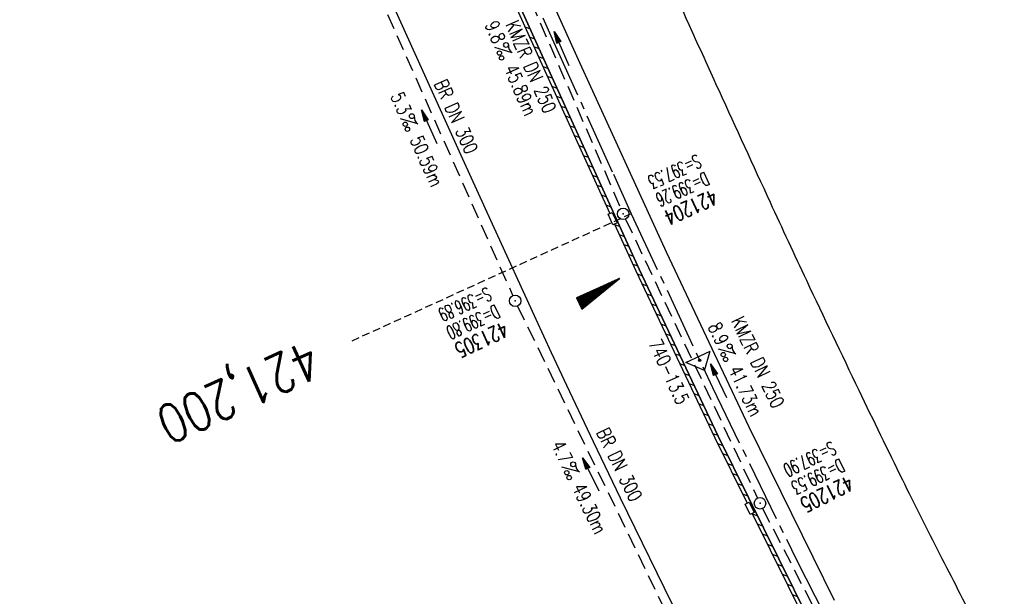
# Model space of a CAD drawing. Extents: x 450316 to 454644, y 428795 to 436505.
# Tile 227 of 256: x 450963 to 451092, y 435325 to 435400. Entities that reach past the tile are written whole.
import ezdxf
from ezdxf.enums import TextEntityAlignment as Align

# ---------------------------------------------------------------- set-up
doc = ezdxf.new("R2010")
doc.units = 0
doc.header["$LTSCALE"] = 2
doc.header["$MEASUREMENT"] = 0
for name, pattern in [('ACHSE', [5.5, 4, -0.5, 0.5, -0.5]), ('AUSGEZOGEN', [0]), ('GESTRICH-X2', [1.5, 1, -0.5]), ('GESTRICHELT', [0.75, 0.5, -0.25])]:
    doc.linetypes.add(name, pattern=pattern)
doc.layers.get('0').update_dxf_attribs({"linetype": 'CONTINUOUS'})
for name, color, linetype in [('ACHSETOP', 1, 'ACHSE'), ('FBR', 8, 'CONTINUOUS'), ('GEF', 1, 'AUSGEZOGEN'), ('HEKTOM', 1, 'GESTRICHELT'), ('KANAL', 7, 'GESTRICH-X2'), ('Netzknoten_PKT', 7, 'CONTINUOUS'), ('Netzknoten_PKT-NR', 7, 'CONTINUOUS'), ('Netzknoten_SIGNATUR', 7, 'CONTINUOUS'), ('PFEIL', 7, 'CONTINUOUS'), ('RINNE', 8, 'CONTINUOUS'), ('SCHACHTNR', 6, 'CONTINUOUS'), ('SCHSYMBOL', 7, 'CONTINUOUS'), ('TEXTO', 4, 'CONTINUOUS'), ('TEXTU', 4, 'CONTINUOUS')]:
    doc.layers.add(name, color=color, linetype=linetype)
doc.styles.add('ROMANS', font='romans.shx', dxfattribs={"width": 0.8})

# ---------------------------------------------------------------- blocks, each defined once
blk = doc.blocks.new('PROM')
blk.add_line((1.57, 1.82), (0.02, 0.02))
for centre, radius in [((0.32, 1.51), 0.317), ((0.94, 0.29), 0.283), ((1.64, 0.29), 0.283)]:
    blk.add_circle(centre, radius)
blk.add_arc((0.99, 2.68), 1.03, 239.1414, 303.3549)
blk = doc.blocks.new('PFEIL2')
at = {"color": 0}
for p, q in [((0.88, 0), (-2.4, -0.01)), ((0.88, -0.27), (0.88, 0.28)), ((0.88, 0.28), (2.43, 0.01)), ((0.91, 0.27), (0.88, 0.26)), ((0.97, 0.26), (0.88, 0.25)), ((1.02, 0.25), (0.88, 0.23)), ((1.07, 0.24), (0.88, 0.21)), ((1.13, 0.23), (0.88, 0.19)), ((1.18, 0.22), (0.88, 0.17)), ((1.24, 0.21), (0.88, 0.15)), ((1.29, 0.21), (0.88, 0.14)), ((1.34, 0.2), (0.88, 0.12)), ((1.4, 0.19), (0.88, 0.1)), ((1.45, 0.18), (0.88, 0.08)), ((1.51, 0.17), (0.88, 0.06)), ((1.56, 0.16), (0.88, 0.04)), ((1.61, 0.15), (0.88, 0.02)), ((1.67, 0.14), (0.88, 0.01)), ((1.72, 0.13), (0.88, -0.01)), ((1.78, 0.12), (0.88, -0.03)), ((1.83, 0.11), (0.88, -0.05)), ((1.88, 0.1), (0.88, -0.07)), ((1.94, 0.09), (0.88, -0.09)), ((2.05, 0.08), (0.88, -0.12)), ((1.99, 0.08), (0.88, -0.11)), ((2.1, 0.07), (0.88, -0.14)), ((2.15, 0.06), (0.88, -0.16)), ((2.21, 0.05), (0.88, -0.18)), ((2.26, 0.04), (0.88, -0.2)), ((2.32, 0.03), (0.88, -0.22)), ((2.37, 0.02), (0.88, -0.23)), ((2.42, 0.01), (0.88, -0.25)), ((2.43, 0.01), (0.88, -0.27))]:
    blk.add_line(p, q, dxfattribs=at)
blk = doc.blocks.new('GST')
at = {"color": 0}
blk.add_circle((0, 0), 0.75, dxfattribs=at)
blk.add_point((0, 0), dxfattribs=at)
blk = doc.blocks.new('10')
blk.add_blockref('GST', (0, 0))
blk = doc.blocks.new('17')
blk.add_lwpolyline([(-0.76, -1.22), (0.75, -1.22), (0.75, -1.8), (-0.76, -1.8)], close=True)
blk.add_blockref('GST', (0, 0))
blk = doc.blocks.new('*X33')
at = {"color": 0}
for p, q in [((725.83, 193.84), (727.44, 195.45)), ((725.83, 193.85), (727.43, 195.45)), ((725.83, 193.86), (727.42, 195.45)), ((725.83, 193.87), (727.41, 195.45)), ((725.83, 193.88), (727.4, 195.45)), ((725.83, 193.89), (727.39, 195.45)), ((725.83, 193.9), (727.38, 195.45)), ((725.83, 193.91), (727.37, 195.45)), ((725.83, 193.91), (727.37, 195.45)), ((725.83, 193.92), (727.36, 195.45)), ((725.83, 193.93), (727.35, 195.45)), ((725.83, 193.94), (727.34, 195.45)), ((725.83, 193.95), (727.33, 195.45)), ((725.83, 193.96), (727.32, 195.45)), ((725.83, 193.97), (727.31, 195.45)), ((725.83, 193.98), (727.3, 195.45)), ((725.83, 193.99), (727.29, 195.45)), ((725.83, 193.99), (727.29, 195.45)), ((725.83, 194), (727.28, 195.45)), ((725.83, 194.01), (727.27, 195.45)), ((725.83, 194.02), (727.26, 195.45)), ((725.83, 194.03), (727.25, 195.45)), ((725.83, 194.04), (727.24, 195.45)), ((725.83, 194.05), (727.23, 195.45)), ((725.83, 194.06), (727.22, 195.45)), ((725.83, 194.06), (727.21, 195.45)), ((725.83, 194.07), (727.21, 195.45)), ((725.83, 194.08), (727.2, 195.45)), ((725.83, 194.09), (727.19, 195.45)), ((725.83, 194.1), (727.18, 195.45)), ((725.83, 194.11), (727.17, 195.45)), ((725.83, 194.12), (727.16, 195.45)), ((725.83, 194.13), (727.15, 195.45)), ((725.83, 194.14), (727.14, 195.45)), ((725.83, 194.14), (727.14, 195.45)), ((725.83, 194.15), (727.13, 195.45)), ((725.83, 194.16), (727.12, 195.45)), ((725.83, 194.17), (727.11, 195.45)), ((725.83, 194.18), (727.1, 195.45)), ((725.83, 194.19), (727.09, 195.45)), ((725.83, 194.2), (727.08, 195.45)), ((725.83, 194.21), (727.07, 195.45)), ((725.83, 194.21), (727.06, 195.45)), ((725.83, 194.22), (727.06, 195.45)), ((725.83, 194.23), (727.05, 195.45)), ((725.83, 194.24), (727.04, 195.45)), ((725.83, 194.25), (727.03, 195.45)), ((725.83, 194.26), (727.02, 195.45)), ((725.83, 194.27), (727.01, 195.45)), ((725.83, 194.28), (727, 195.45)), ((725.83, 194.29), (726.99, 195.45)), ((725.83, 194.29), (726.99, 195.45)), ((725.83, 194.3), (726.98, 195.45)), ((725.83, 194.31), (726.97, 195.45)), ((725.83, 194.32), (726.96, 195.45)), ((725.83, 194.33), (726.95, 195.45)), ((725.83, 194.34), (726.94, 195.45)), ((725.83, 194.35), (726.93, 195.45)), ((725.83, 194.36), (726.92, 195.45)), ((725.83, 194.37), (726.91, 195.45)), ((725.83, 194.37), (726.91, 195.45)), ((725.83, 194.38), (726.9, 195.45)), ((725.83, 194.39), (726.89, 195.45)), ((725.83, 194.4), (726.88, 195.45)), ((725.83, 194.41), (726.87, 195.45)), ((725.83, 194.42), (726.86, 195.45)), ((725.83, 194.43), (726.85, 195.45)), ((725.83, 194.44), (726.84, 195.45)), ((725.83, 194.44), (726.83, 195.45)), ((725.83, 194.45), (726.83, 195.45)), ((725.83, 194.46), (726.82, 195.45)), ((725.83, 194.47), (726.81, 195.45)), ((725.83, 194.48), (726.8, 195.45)), ((725.83, 194.49), (726.79, 195.45)), ((725.83, 194.5), (726.78, 195.45)), ((725.83, 194.51), (726.77, 195.45)), ((725.83, 194.52), (726.76, 195.45)), ((725.83, 194.52), (726.76, 195.45)), ((725.83, 194.53), (726.75, 195.45)), ((725.83, 194.54), (726.74, 195.45)), ((725.83, 194.55), (726.73, 195.45)), ((725.83, 194.56), (726.72, 195.45)), ((725.83, 194.57), (726.71, 195.45)), ((725.83, 194.58), (726.7, 195.45)), ((725.83, 194.59), (726.69, 195.45)), ((725.83, 194.59), (726.68, 195.45)), ((725.83, 194.6), (726.68, 195.45)), ((725.83, 194.61), (726.67, 195.45)), ((725.83, 194.62), (726.66, 195.45)), ((725.83, 194.63), (726.65, 195.45)), ((725.83, 194.64), (726.64, 195.45)), ((725.83, 194.65), (726.63, 195.45)), ((725.83, 194.66), (726.62, 195.45)), ((725.83, 194.67), (726.61, 195.45)), ((725.83, 194.67), (726.61, 195.45)), ((725.83, 194.68), (726.6, 195.45)), ((725.83, 194.69), (726.59, 195.45)), ((725.83, 194.7), (726.58, 195.45)), ((725.83, 194.71), (726.57, 195.45)), ((725.83, 194.72), (726.56, 195.45)), ((725.83, 194.73), (726.55, 195.45)), ((725.83, 194.74), (726.54, 195.45)), ((725.83, 194.75), (726.53, 195.45)), ((725.83, 194.75), (726.53, 195.45)), ((725.83, 194.76), (726.52, 195.45)), ((725.83, 194.77), (726.51, 195.45)), ((725.83, 194.78), (726.5, 195.45)), ((725.83, 194.79), (726.49, 195.45)), ((725.83, 194.8), (726.48, 195.45)), ((725.83, 194.81), (726.47, 195.45)), ((725.83, 194.82), (726.46, 195.45)), ((725.83, 194.82), (726.45, 195.45)), ((725.83, 194.83), (726.45, 195.45)), ((725.83, 194.84), (726.44, 195.45)), ((725.83, 194.85), (726.43, 195.45)), ((725.83, 194.86), (726.42, 195.45)), ((725.83, 194.87), (726.41, 195.45)), ((725.83, 194.88), (726.4, 195.45)), ((725.83, 194.89), (726.39, 195.45)), ((725.83, 194.9), (726.38, 195.45)), ((725.83, 194.9), (726.38, 195.45)), ((725.83, 194.91), (726.37, 195.45)), ((725.83, 194.92), (726.36, 195.45)), ((725.83, 194.93), (726.35, 195.45)), ((725.83, 194.94), (726.34, 195.45)), ((725.83, 194.95), (726.33, 195.45)), ((725.83, 194.96), (726.32, 195.45)), ((725.83, 194.97), (726.31, 195.45)), ((725.83, 194.98), (726.3, 195.45)), ((725.83, 194.98), (726.3, 195.45)), ((725.83, 194.99), (726.29, 195.45)), ((725.83, 195), (726.28, 195.45)), ((725.83, 195.01), (726.27, 195.45)), ((725.83, 195.02), (726.26, 195.45)), ((725.83, 195.03), (726.25, 195.45)), ((725.83, 195.04), (726.24, 195.45)), ((725.83, 195.05), (726.23, 195.45)), ((725.83, 195.05), (726.22, 195.45)), ((725.83, 195.06), (726.22, 195.45)), ((725.83, 195.07), (726.21, 195.45)), ((725.83, 195.08), (726.2, 195.45)), ((725.83, 195.09), (726.19, 195.45)), ((725.83, 195.1), (726.18, 195.45)), ((725.83, 195.11), (726.17, 195.45)), ((725.83, 195.12), (726.16, 195.45)), ((725.83, 195.13), (726.15, 195.45)), ((725.83, 195.13), (726.15, 195.45)), ((725.83, 195.14), (726.14, 195.45)), ((725.83, 195.15), (726.13, 195.45)), ((725.83, 195.16), (726.12, 195.45)), ((725.83, 195.17), (726.11, 195.45)), ((725.83, 195.18), (726.1, 195.45)), ((725.83, 195.19), (726.09, 195.45)), ((725.83, 195.2), (726.08, 195.45)), ((725.83, 195.2), (726.07, 195.45)), ((725.83, 195.21), (726.07, 195.45)), ((725.83, 195.22), (726.06, 195.45)), ((725.83, 195.23), (726.05, 195.45)), ((725.83, 195.24), (726.04, 195.45)), ((725.83, 195.25), (726.03, 195.45)), ((725.83, 195.26), (726.02, 195.45)), ((725.83, 195.27), (726.01, 195.45)), ((725.83, 195.28), (726, 195.45)), ((725.83, 195.28), (726, 195.45)), ((725.83, 195.29), (725.99, 195.45)), ((725.83, 195.3), (725.98, 195.45)), ((725.83, 195.31), (725.97, 195.45)), ((725.83, 195.32), (725.96, 195.45)), ((725.83, 195.33), (725.95, 195.45)), ((725.83, 195.34), (725.94, 195.45)), ((725.83, 195.35), (725.93, 195.45)), ((725.83, 195.36), (725.92, 195.45)), ((725.83, 195.36), (725.92, 195.45)), ((725.83, 195.37), (725.91, 195.45)), ((725.83, 195.38), (725.9, 195.45)), ((725.83, 195.39), (725.89, 195.45)), ((725.83, 195.4), (725.88, 195.45)), ((725.83, 195.41), (725.87, 195.45)), ((725.83, 195.42), (725.86, 195.45)), ((725.83, 195.43), (725.85, 195.45)), ((725.83, 195.43), (725.84, 195.45)), ((725.83, 195.44), (725.84, 195.45)), ((725.83, 193.83), (727.43, 195.43)), ((725.83, 193.82), (727.43, 195.42)), ((725.83, 193.81), (727.43, 195.41)), ((725.83, 193.8), (727.42, 195.4)), ((725.83, 193.79), (727.42, 195.38)), ((725.83, 193.78), (727.42, 195.37)), ((725.83, 193.77), (727.41, 195.36)), ((725.83, 193.76), (727.41, 195.35)), ((725.83, 193.76), (727.41, 195.34)), ((725.83, 193.75), (727.4, 195.32)), ((725.83, 193.74), (727.4, 195.31)), ((725.83, 193.73), (727.4, 195.3)), ((725.83, 193.72), (727.4, 195.29)), ((725.83, 193.71), (727.39, 195.28)), ((725.83, 193.7), (727.39, 195.26)), ((725.83, 193.69), (727.39, 195.25)), ((725.83, 193.68), (727.38, 195.24)), ((725.83, 193.68), (727.38, 195.23)), ((725.83, 193.67), (727.38, 195.22)), ((725.83, 193.66), (727.37, 195.2)), ((725.83, 193.65), (727.37, 195.19)), ((725.83, 193.64), (727.37, 195.18)), ((725.83, 193.63), (727.36, 195.17)), ((725.83, 193.62), (727.36, 195.16)), ((725.83, 193.61), (727.36, 195.14)), ((725.83, 193.61), (727.35, 195.13)), ((725.83, 193.6), (727.35, 195.12)), ((725.83, 193.59), (727.35, 195.11)), ((725.83, 193.58), (727.34, 195.1)), ((725.83, 193.57), (727.34, 195.08)), ((725.83, 193.56), (727.34, 195.07)), ((725.83, 193.55), (727.34, 195.06)), ((725.83, 193.54), (727.33, 195.05)), ((725.83, 193.53), (727.33, 195.04)), ((725.83, 193.53), (727.33, 195.02)), ((725.83, 193.52), (727.32, 195.01)), ((725.83, 193.51), (727.32, 195)), ((725.83, 193.5), (727.32, 194.99)), ((725.83, 193.49), (727.31, 194.98)), ((725.83, 193.48), (727.31, 194.96)), ((725.83, 193.47), (727.31, 194.95)), ((725.83, 193.46), (727.3, 194.94)), ((725.83, 193.45), (727.3, 194.93)), ((725.83, 193.45), (727.3, 194.92)), ((725.83, 193.44), (727.29, 194.91)), ((725.83, 193.43), (727.29, 194.89)), ((725.83, 193.42), (727.29, 194.88)), ((725.83, 193.41), (727.29, 194.87)), ((725.83, 193.4), (727.28, 194.86)), ((725.83, 193.39), (727.28, 194.85)), ((725.83, 193.38), (727.28, 194.83)), ((725.83, 193.38), (727.27, 194.82)), ((725.83, 193.37), (727.27, 194.81)), ((725.83, 193.36), (727.27, 194.8)), ((725.83, 193.35), (727.26, 194.79)), ((725.83, 193.34), (727.26, 194.77)), ((725.83, 193.33), (727.26, 194.76)), ((725.83, 193.32), (727.25, 194.75)), ((725.83, 193.31), (727.25, 194.74)), ((725.83, 193.3), (727.25, 194.73)), ((725.83, 193.3), (727.24, 194.71)), ((725.83, 193.29), (727.24, 194.7)), ((725.83, 193.28), (727.24, 194.69)), ((725.83, 193.27), (727.23, 194.68)), ((725.83, 193.26), (727.23, 194.67)), ((725.83, 193.25), (727.23, 194.65)), ((725.83, 193.24), (727.23, 194.64)), ((725.83, 193.23), (727.22, 194.63)), ((725.83, 193.22), (727.22, 194.62)), ((725.83, 193.22), (727.22, 194.61)), ((725.83, 193.21), (727.21, 194.59)), ((725.83, 193.2), (727.21, 194.58)), ((725.83, 193.19), (727.21, 194.57)), ((725.83, 193.18), (727.2, 194.56)), ((725.83, 193.17), (727.2, 194.55)), ((725.83, 193.16), (727.2, 194.53)), ((725.83, 193.15), (727.19, 194.52)), ((725.83, 193.15), (727.19, 194.51)), ((725.83, 193.14), (727.19, 194.5)), ((725.83, 193.13), (727.18, 194.49)), ((725.83, 193.12), (727.18, 194.47)), ((725.83, 193.11), (727.18, 194.46)), ((725.83, 193.1), (727.17, 194.45)), ((725.83, 193.09), (727.17, 194.44)), ((725.83, 193.08), (727.17, 194.43)), ((725.83, 193.07), (727.17, 194.41)), ((725.83, 193.07), (727.16, 194.4)), ((725.83, 193.06), (727.16, 194.39)), ((725.83, 193.05), (727.16, 194.38)), ((725.83, 193.04), (727.15, 194.37)), ((725.83, 193.03), (727.15, 194.35)), ((725.83, 193.02), (727.15, 194.34)), ((725.83, 193.01), (727.14, 194.33)), ((725.83, 193), (727.14, 194.32)), ((725.83, 193), (727.14, 194.31)), ((725.83, 192.99), (727.13, 194.29)), ((725.83, 192.98), (727.13, 194.28)), ((725.83, 192.97), (727.13, 194.27)), ((725.83, 192.96), (727.12, 194.26)), ((725.83, 192.95), (727.12, 194.25)), ((725.83, 192.94), (727.12, 194.23)), ((725.83, 192.93), (727.11, 194.22)), ((725.83, 192.92), (727.11, 194.21)), ((725.83, 192.92), (727.11, 194.2)), ((725.83, 192.91), (727.11, 194.19)), ((725.83, 192.9), (727.1, 194.17)), ((725.83, 192.89), (727.1, 194.16)), ((725.83, 192.88), (727.1, 194.15)), ((725.83, 192.87), (727.09, 194.14)), ((725.83, 192.86), (727.09, 194.13)), ((725.83, 192.85), (727.09, 194.11)), ((725.83, 192.84), (727.08, 194.1)), ((725.83, 192.84), (727.08, 194.09)), ((725.83, 192.83), (727.08, 194.08)), ((725.83, 192.82), (727.07, 194.07)), ((725.83, 192.81), (727.07, 194.05)), ((725.83, 192.8), (727.07, 194.04)), ((725.83, 192.79), (727.06, 194.03)), ((725.83, 192.78), (727.06, 194.02)), ((725.83, 192.77), (727.06, 194.01)), ((725.83, 192.77), (727.05, 193.99)), ((725.83, 192.76), (727.05, 193.98)), ((725.83, 192.75), (727.05, 193.97)), ((725.83, 192.74), (727.05, 193.96)), ((725.83, 192.73), (727.04, 193.95)), ((725.83, 192.72), (727.04, 193.93)), ((725.83, 192.71), (727.04, 193.92)), ((725.83, 192.7), (727.03, 193.91)), ((725.83, 192.69), (727.03, 193.9)), ((725.83, 192.69), (727.03, 193.89)), ((725.83, 192.68), (727.02, 193.87)), ((725.83, 192.67), (727.02, 193.86)), ((725.83, 192.66), (727.02, 193.85)), ((725.83, 192.65), (727.01, 193.84)), ((725.83, 192.64), (727.01, 193.83)), ((725.83, 192.63), (727.01, 193.81)), ((725.83, 192.62), (727, 193.8)), ((725.83, 192.62), (727, 193.79)), ((725.83, 192.61), (727, 193.78)), ((725.83, 192.6), (726.99, 193.77)), ((725.83, 192.59), (726.99, 193.75)), ((725.83, 192.58), (726.99, 193.74)), ((725.83, 192.57), (726.99, 193.73)), ((725.83, 192.56), (726.98, 193.72)), ((725.83, 192.55), (726.98, 193.71)), ((725.83, 192.54), (726.98, 193.69)), ((725.83, 192.54), (726.97, 193.68)), ((725.83, 192.53), (726.97, 193.67)), ((725.83, 192.52), (726.97, 193.66)), ((725.83, 192.51), (726.96, 193.65)), ((725.83, 192.5), (726.96, 193.63)), ((725.83, 192.49), (726.96, 193.62)), ((725.83, 192.48), (726.95, 193.61)), ((725.83, 192.47), (726.95, 193.6)), ((725.83, 192.46), (726.95, 193.59)), ((725.83, 192.46), (726.94, 193.57)), ((725.83, 192.45), (726.94, 193.56)), ((725.83, 192.44), (726.94, 193.55)), ((725.83, 192.43), (726.94, 193.54)), ((725.83, 192.42), (726.93, 193.53)), ((725.83, 192.41), (726.93, 193.51)), ((725.83, 192.4), (726.93, 193.5)), ((725.83, 192.39), (726.92, 193.49)), ((725.83, 192.39), (726.92, 193.48)), ((725.83, 192.38), (726.92, 193.47)), ((725.83, 192.37), (726.91, 193.45)), ((725.83, 192.36), (726.91, 193.44)), ((725.83, 192.35), (726.91, 193.43)), ((725.83, 192.34), (726.9, 193.42)), ((725.83, 192.33), (726.9, 193.41)), ((725.83, 192.32), (726.9, 193.39)), ((725.83, 192.31), (726.89, 193.38)), ((725.83, 192.31), (726.89, 193.37)), ((725.83, 192.3), (726.89, 193.36)), ((725.83, 192.29), (726.88, 193.35)), ((725.83, 192.28), (726.88, 193.33)), ((725.83, 192.27), (726.88, 193.32)), ((725.83, 192.26), (726.88, 193.31)), ((725.83, 192.25), (726.87, 193.3)), ((725.83, 192.24), (726.87, 193.29)), ((725.83, 192.24), (726.87, 193.27)), ((725.83, 192.23), (726.86, 193.26)), ((725.83, 192.22), (726.86, 193.25)), ((725.83, 192.21), (726.86, 193.24)), ((725.83, 192.2), (726.85, 193.23)), ((725.83, 192.19), (726.85, 193.21)), ((725.83, 192.18), (726.85, 193.2)), ((725.83, 192.17), (726.84, 193.19)), ((725.83, 192.16), (726.84, 193.18)), ((725.83, 192.16), (726.84, 193.17)), ((725.83, 192.15), (726.83, 193.15)), ((725.83, 192.14), (726.83, 193.14)), ((725.83, 192.13), (726.83, 193.13)), ((725.83, 192.12), (726.82, 193.12)), ((725.83, 192.11), (726.82, 193.11)), ((725.83, 192.1), (726.82, 193.09)), ((725.83, 192.09), (726.82, 193.08)), ((725.83, 192.08), (726.81, 193.07)), ((725.83, 192.08), (726.81, 193.06)), ((725.83, 192.07), (726.81, 193.05)), ((725.83, 192.06), (726.8, 193.03)), ((725.83, 192.05), (726.8, 193.02)), ((725.83, 192.04), (726.8, 193.01)), ((725.83, 192.03), (726.79, 193)), ((725.83, 192.02), (726.79, 192.99)), ((725.83, 192.01), (726.79, 192.97)), ((725.83, 192.01), (726.78, 192.96)), ((725.83, 192), (726.78, 192.95)), ((725.83, 191.99), (726.78, 192.94)), ((725.83, 191.98), (726.77, 192.93)), ((725.83, 191.97), (726.77, 192.91)), ((725.83, 191.96), (726.77, 192.9)), ((725.83, 191.95), (726.76, 192.89)), ((725.83, 191.94), (726.76, 192.88)), ((725.83, 191.93), (726.76, 192.87)), ((725.83, 191.93), (726.76, 192.85)), ((725.83, 191.92), (726.75, 192.84)), ((725.83, 191.91), (726.75, 192.83)), ((725.83, 191.9), (726.75, 192.82)), ((725.83, 191.89), (726.74, 192.81)), ((725.83, 191.88), (726.74, 192.79)), ((725.83, 191.87), (726.74, 192.78)), ((725.83, 191.86), (726.73, 192.77)), ((725.83, 191.85), (726.73, 192.76)), ((725.83, 191.85), (726.73, 192.75)), ((725.83, 191.84), (726.72, 192.73)), ((725.83, 191.83), (726.72, 192.72)), ((725.83, 191.82), (726.72, 192.71)), ((725.83, 191.81), (726.71, 192.7)), ((725.83, 191.8), (726.71, 192.69)), ((725.83, 191.79), (726.71, 192.67)), ((725.83, 191.78), (726.7, 192.66)), ((725.83, 191.78), (726.7, 192.65)), ((725.83, 191.77), (726.7, 192.64)), ((725.83, 191.76), (726.7, 192.63)), ((725.83, 191.75), (726.69, 192.61)), ((725.83, 191.74), (726.69, 192.6)), ((725.83, 191.73), (726.69, 192.59)), ((725.83, 191.72), (726.68, 192.58)), ((725.83, 191.71), (726.68, 192.57)), ((725.83, 191.7), (726.68, 192.55)), ((725.83, 191.7), (726.67, 192.54)), ((725.83, 191.69), (726.67, 192.53)), ((725.83, 191.68), (726.67, 192.52)), ((725.83, 191.67), (726.66, 192.51)), ((725.83, 191.66), (726.66, 192.49)), ((725.83, 191.65), (726.66, 192.48)), ((725.83, 191.64), (726.65, 192.47)), ((725.83, 191.63), (726.65, 192.46)), ((725.83, 191.63), (726.65, 192.45)), ((725.83, 191.62), (726.64, 192.43)), ((725.83, 191.61), (726.64, 192.42)), ((725.83, 191.6), (726.64, 192.41)), ((725.83, 191.59), (726.64, 192.4)), ((725.83, 191.58), (726.63, 192.39)), ((725.83, 191.57), (726.63, 192.37)), ((725.83, 191.56), (726.63, 192.36)), ((725.83, 191.55), (726.62, 192.35)), ((725.83, 191.55), (726.62, 192.34)), ((725.83, 191.54), (726.62, 192.33)), ((725.83, 191.53), (726.61, 192.31)), ((725.83, 191.52), (726.61, 192.3)), ((725.83, 191.51), (726.61, 192.29)), ((725.83, 191.5), (726.6, 192.28)), ((725.83, 191.49), (726.6, 192.27)), ((725.83, 191.48), (726.6, 192.25)), ((725.83, 191.47), (726.59, 192.24)), ((725.83, 191.47), (726.59, 192.23)), ((725.83, 191.46), (726.59, 192.22)), ((725.83, 191.45), (726.59, 192.21)), ((725.83, 191.44), (726.58, 192.19)), ((725.83, 191.43), (726.58, 192.18)), ((725.83, 191.42), (726.58, 192.17)), ((725.83, 191.41), (726.57, 192.16)), ((725.83, 191.4), (726.57, 192.15)), ((725.83, 191.4), (726.57, 192.13)), ((725.83, 191.39), (726.56, 192.12)), ((725.83, 191.38), (726.56, 192.11)), ((725.83, 191.37), (726.56, 192.1)), ((725.83, 191.36), (726.55, 192.09)), ((725.83, 191.35), (726.55, 192.07)), ((725.83, 191.34), (726.55, 192.06)), ((725.83, 191.33), (726.54, 192.05)), ((725.83, 191.32), (726.54, 192.04)), ((725.83, 191.32), (726.54, 192.03)), ((725.83, 191.31), (726.53, 192.01)), ((725.83, 191.3), (726.53, 192)), ((725.83, 191.29), (726.53, 191.99)), ((725.83, 191.28), (726.53, 191.98)), ((725.83, 191.27), (726.52, 191.97)), ((725.83, 191.26), (726.52, 191.95)), ((725.83, 191.25), (726.52, 191.94)), ((725.83, 191.25), (726.51, 191.93)), ((725.83, 191.24), (726.51, 191.92)), ((725.83, 191.23), (726.51, 191.91)), ((725.83, 191.22), (726.5, 191.89)), ((725.83, 191.21), (726.5, 191.88)), ((725.83, 191.2), (726.5, 191.87)), ((725.83, 191.19), (726.49, 191.86)), ((725.83, 191.18), (726.49, 191.85)), ((725.83, 191.17), (726.49, 191.84)), ((725.83, 191.17), (726.48, 191.82)), ((725.83, 191.16), (726.48, 191.81)), ((725.83, 191.15), (726.48, 191.8)), ((725.83, 191.14), (726.47, 191.79)), ((725.83, 191.13), (726.47, 191.78)), ((725.83, 191.12), (726.47, 191.76)), ((725.83, 191.11), (726.47, 191.75)), ((725.83, 191.1), (726.46, 191.74)), ((725.83, 191.09), (726.46, 191.73)), ((725.83, 191.09), (726.46, 191.72)), ((725.83, 191.08), (726.45, 191.7)), ((725.83, 191.07), (726.45, 191.69)), ((725.83, 191.06), (726.45, 191.68)), ((725.83, 191.05), (726.44, 191.67)), ((725.83, 191.04), (726.44, 191.66)), ((725.83, 191.03), (726.44, 191.64)), ((725.83, 191.02), (726.43, 191.63)), ((725.83, 191.02), (726.43, 191.62)), ((725.83, 191.01), (726.43, 191.61)), ((725.83, 191), (726.42, 191.6)), ((725.83, 190.99), (726.42, 191.58)), ((725.83, 190.98), (726.42, 191.57)), ((725.83, 190.97), (726.41, 191.56)), ((725.83, 190.96), (726.41, 191.55)), ((725.83, 190.95), (726.41, 191.54)), ((725.83, 190.94), (726.41, 191.52)), ((725.83, 190.94), (726.4, 191.51)), ((725.83, 190.93), (726.4, 191.5)), ((725.83, 190.92), (726.4, 191.49)), ((725.83, 190.91), (726.39, 191.48)), ((725.83, 190.9), (726.39, 191.46)), ((725.83, 190.89), (726.39, 191.45)), ((725.83, 190.88), (726.38, 191.44)), ((725.83, 190.87), (726.38, 191.43)), ((725.83, 190.87), (726.38, 191.42)), ((725.83, 190.86), (726.37, 191.4)), ((725.83, 190.85), (726.37, 191.39)), ((725.83, 190.84), (726.37, 191.38)), ((725.83, 190.83), (726.36, 191.37)), ((725.83, 190.82), (726.36, 191.36)), ((725.83, 190.81), (726.36, 191.34)), ((725.83, 190.8), (726.35, 191.33)), ((725.83, 190.79), (726.35, 191.32)), ((725.83, 190.79), (726.35, 191.31)), ((725.83, 190.78), (726.35, 191.3)), ((725.83, 190.77), (726.34, 191.28)), ((725.83, 190.76), (726.34, 191.27)), ((725.83, 190.75), (726.34, 191.26)), ((725.83, 190.74), (726.33, 191.25)), ((725.83, 190.73), (726.33, 191.24)), ((725.83, 190.72), (726.33, 191.22)), ((725.83, 190.71), (726.32, 191.21)), ((725.83, 190.71), (726.32, 191.2)), ((725.83, 190.7), (726.32, 191.19)), ((725.83, 190.69), (726.31, 191.18)), ((725.83, 190.68), (726.31, 191.16)), ((725.83, 190.67), (726.31, 191.15)), ((725.83, 190.66), (726.3, 191.14)), ((725.83, 190.65), (726.3, 191.13)), ((725.83, 190.64), (726.3, 191.12)), ((725.83, 190.64), (726.29, 191.1)), ((725.83, 190.63), (726.29, 191.09)), ((725.83, 190.62), (726.29, 191.08)), ((725.83, 190.61), (726.29, 191.07)), ((725.83, 190.6), (726.28, 191.06)), ((725.83, 190.59), (726.28, 191.04)), ((725.83, 190.58), (726.28, 191.03)), ((725.83, 190.57), (726.27, 191.02)), ((725.83, 190.56), (726.27, 191.01)), ((725.83, 190.56), (726.27, 191)), ((725.83, 190.55), (726.26, 190.98)), ((725.83, 190.54), (726.26, 190.97)), ((725.83, 190.53), (726.26, 190.96)), ((725.83, 190.52), (726.25, 190.95)), ((725.83, 190.51), (726.25, 190.94)), ((725.83, 190.5), (726.25, 190.92)), ((725.83, 190.49), (726.24, 190.91)), ((725.83, 190.48), (726.24, 190.9)), ((725.83, 190.48), (726.24, 190.89)), ((725.83, 190.47), (726.24, 190.88)), ((725.83, 190.46), (726.23, 190.86)), ((725.83, 190.45), (726.23, 190.85)), ((725.83, 190.44), (726.23, 190.84)), ((725.83, 190.43), (726.22, 190.83)), ((725.83, 190.42), (726.22, 190.82)), ((725.83, 190.41), (726.22, 190.8)), ((725.83, 190.41), (726.21, 190.79)), ((725.83, 190.4), (726.21, 190.78)), ((725.83, 190.39), (726.21, 190.77)), ((725.83, 190.38), (726.2, 190.76)), ((725.83, 190.37), (726.2, 190.74)), ((725.83, 190.36), (726.2, 190.73)), ((725.83, 190.35), (726.19, 190.72)), ((725.83, 190.34), (726.19, 190.71)), ((725.83, 190.33), (726.19, 190.7)), ((725.83, 190.33), (726.18, 190.68)), ((725.83, 190.32), (726.18, 190.67)), ((725.83, 190.31), (726.18, 190.66)), ((725.83, 190.3), (726.18, 190.65)), ((725.83, 190.29), (726.17, 190.64)), ((725.83, 190.28), (726.17, 190.62)), ((725.83, 190.27), (726.17, 190.61)), ((725.83, 190.26), (726.16, 190.6)), ((725.83, 190.26), (726.16, 190.59)), ((725.83, 190.25), (726.16, 190.58)), ((725.83, 190.24), (726.15, 190.56)), ((725.83, 190.23), (726.15, 190.55)), ((725.83, 190.22), (726.15, 190.54)), ((725.83, 190.21), (726.14, 190.53)), ((725.83, 190.2), (726.14, 190.52)), ((725.83, 190.19), (726.14, 190.5)), ((725.83, 190.18), (726.13, 190.49)), ((725.83, 190.18), (726.13, 190.48)), ((725.83, 190.17), (726.13, 190.47)), ((725.83, 190.16), (726.12, 190.46)), ((725.83, 190.15), (726.12, 190.44)), ((725.83, 190.14), (726.12, 190.43)), ((725.83, 190.13), (726.12, 190.42)), ((725.83, 190.12), (726.11, 190.41)), ((725.83, 190.11), (726.11, 190.4)), ((725.83, 190.1), (726.11, 190.38)), ((725.83, 190.1), (726.1, 190.37)), ((725.83, 190.09), (726.1, 190.36)), ((725.83, 190.08), (726.1, 190.35)), ((725.83, 190.07), (726.09, 190.34)), ((725.83, 190.06), (726.09, 190.32)), ((725.83, 190.05), (726.09, 190.31)), ((725.83, 190.04), (726.08, 190.3)), ((725.83, 190.03), (726.08, 190.29)), ((725.83, 190.03), (726.08, 190.28)), ((725.83, 190.02), (726.07, 190.26)), ((725.83, 190.01), (726.07, 190.25)), ((725.83, 190), (726.07, 190.24)), ((725.83, 189.99), (726.06, 190.23)), ((725.83, 189.98), (726.06, 190.22)), ((725.83, 189.97), (726.06, 190.2)), ((725.83, 189.96), (726.06, 190.19)), ((725.83, 189.95), (726.05, 190.18)), ((725.83, 189.95), (726.05, 190.17)), ((725.83, 189.94), (726.05, 190.16)), ((725.83, 189.93), (726.04, 190.14)), ((725.83, 189.92), (726.04, 190.13)), ((725.83, 189.91), (726.04, 190.12)), ((725.83, 189.9), (726.03, 190.11)), ((725.83, 189.89), (726.03, 190.1)), ((725.83, 189.88), (726.03, 190.08)), ((725.83, 189.88), (726.02, 190.07)), ((725.83, 189.87), (726.02, 190.06)), ((725.83, 189.86), (726.02, 190.05)), ((725.83, 189.85), (726.01, 190.04)), ((725.83, 189.84), (726.01, 190.02)), ((725.83, 189.83), (726.01, 190.01)), ((725.83, 189.82), (726, 190)), ((725.83, 189.81), (726, 189.99)), ((725.83, 189.8), (726, 189.98)), ((725.83, 189.8), (726, 189.96)), ((725.83, 189.79), (725.99, 189.95)), ((725.83, 189.78), (725.99, 189.94)), ((725.83, 189.77), (725.99, 189.93)), ((725.83, 189.76), (725.98, 189.92)), ((725.83, 189.75), (725.98, 189.9)), ((725.83, 189.74), (725.98, 189.89)), ((725.83, 189.73), (725.97, 189.88)), ((725.83, 189.72), (725.97, 189.87)), ((725.83, 189.72), (725.97, 189.86)), ((725.83, 189.71), (725.96, 189.84)), ((725.83, 189.7), (725.96, 189.83)), ((725.83, 189.69), (725.96, 189.82)), ((725.83, 189.68), (725.95, 189.81)), ((725.83, 189.67), (725.95, 189.8)), ((725.83, 189.66), (725.95, 189.78)), ((725.83, 189.65), (725.94, 189.77)), ((725.83, 189.65), (725.94, 189.76)), ((725.83, 189.64), (725.94, 189.75)), ((725.83, 189.63), (725.94, 189.74)), ((725.83, 189.62), (725.93, 189.72)), ((725.83, 189.61), (725.93, 189.71)), ((725.83, 189.6), (725.93, 189.7)), ((725.83, 189.59), (725.92, 189.69)), ((725.83, 189.58), (725.92, 189.68)), ((725.83, 189.57), (725.92, 189.66)), ((725.83, 189.57), (725.91, 189.65)), ((725.83, 189.56), (725.91, 189.64)), ((725.83, 189.55), (725.91, 189.63)), ((725.83, 189.54), (725.9, 189.62)), ((725.83, 189.53), (725.9, 189.6)), ((725.83, 189.52), (725.9, 189.59)), ((725.83, 189.51), (725.89, 189.58)), ((725.83, 189.5), (725.89, 189.57)), ((725.83, 189.49), (725.89, 189.56)), ((725.83, 189.49), (725.89, 189.54)), ((725.83, 189.48), (725.88, 189.53)), ((725.83, 189.47), (725.88, 189.52)), ((725.83, 189.46), (725.88, 189.51)), ((725.83, 189.45), (725.87, 189.5)), ((725.83, 189.44), (725.87, 189.48)), ((725.83, 189.43), (725.87, 189.47)), ((725.83, 189.42), (725.86, 189.46)), ((725.83, 189.42), (725.86, 189.45)), ((725.83, 189.41), (725.86, 189.44)), ((725.83, 189.4), (725.85, 189.42)), ((725.83, 189.39), (725.85, 189.41)), ((725.83, 189.38), (725.85, 189.4)), ((725.83, 189.37), (725.84, 189.39)), ((725.83, 189.36), (725.84, 189.38)), ((725.83, 189.35), (725.84, 189.36)), ((725.83, 189.34), (725.83, 189.35)), ((725.83, 189.34), (725.83, 189.34))]:
    blk.add_line(p, q, dxfattribs=at)
blk = doc.blocks.new('GEF')
at = {"color": 0}
for p, q in [((0.01, 0.02), (0.01, 6.15)), ((1.62, 6.15), (0.01, 0.02)), ((0.01, 6.15), (1.62, 6.15))]:
    blk.add_line(p, q, dxfattribs=at)
blk.add_blockref('*X33', (-725.82, -189.3), dxfattribs=at)
blk = doc.blocks.new('PKT')
at = {"color": 0}
blk.add_circle((0, 0), 0.15, dxfattribs=at)
blk.add_point((0, 0), dxfattribs=at)
blk = doc.blocks.new('Station_Netzknoten')
at = {"layer": 'Netzknoten_SIGNATUR'}
for p, q in [((-1.75, 0.5), (1.75, 0.5)), ((0, -1.5), (-1.75, 0.5)), ((0, -1.5), (1.75, 0.5))]:
    blk.add_line(p, q, dxfattribs=at)
blk.add_point((0, 0), dxfattribs=at)

msp = doc.modelspace()

# ---------------------------------------------------------------- linework, layer by layer
at = {"layer": 'ACHSETOP'}
msp.add_lwpolyline([(450929.94, 435625.06), (450940.23, 435602.27), (450950.51, 435579.49), (450960.8, 435556.7), (450971.08, 435533.91), (450981.37, 435511.13), (450991.65, 435488.34), (451001.94, 435465.55), (451012.22, 435442.77), (451022.51, 435419.98), (451032.79, 435397.2), (451040.76, 435379.56), (451043.09, 435374.41), (451053.65, 435351.76), (451064.6, 435329.28), (451075.93, 435307)], dxfattribs=at)
at = {"layer": 'FBR', "flags": 128}
for points in [[(450931.02, 435664.25, 0), (450939.29, 435645.95, 0.000057)], [(451603.01, 434662.96, 0.000001), (451617.47, 434646.37, 0.000004)], [(451016.9, 435473.84, 0.00034), (451022.53, 435461.38, -0.000405), (451027.27, 435450.9, -0.00043), (451032.21, 435439.91, 0.000237), (451041.19, 435419.93, 0.00015), (451044.81, 435411.88, 0.000088), (451050.98, 435398.2, 0.001177), (451054.51, 435390.43, 0.000629), (451061.16, 435375.91, 0.002405), (451065.89, 435365.74, 0.001698), (451072.72, 435351.4, 0.002679), (451078.39, 435339.74, 0.003213), (451083.23, 435330.08, 0.002244), (451088.05, 435320.72, 0.001556)]]:
    msp.add_lwpolyline(points, format="xyb", dxfattribs=at)
for points in [[(450905.92, 435683.31), (450946.05, 435594.37), (450958.06, 435567.82), (450975.75, 435528.53), (450984.2, 435509.84), (450994.92, 435485.96), (451013.03, 435445.9), (451017.56, 435435.79), (451027.18, 435414.4), (451036.4, 435394.03), (451047.62, 435369.46), (451058.4, 435346.64), (451069.5, 435324.06)], [(451050.07, 435320.24), (451047.4, 435325.61), (451044.53, 435331.46), (451041.69, 435337.33), (451038.18, 435344.66), (451034.7, 435352.01), (451032.68, 435356.3), (451030.69, 435360.61), (451025.01, 435373.06), (451021.17, 435381.54), (450999.83, 435428.7), (450989.94, 435450.46), (450978.31, 435476.14), (450942.03, 435556.71), (450917.89, 435610.15), (450908.95, 435629.9)]]:
    msp.add_lwpolyline(points, dxfattribs=at)
at = {"layer": 'FBR'}
msp.add_lwpolyline([(451066.25, 435321.45), (451054.41, 435345.4), (451044.13, 435367.17), (451032.52, 435392.75), (451022.73, 435414.45), (451009.3, 435444.01), (450997.76, 435469.44), (450992.51, 435481.18), (450972.76, 435525.02), (450962.02, 435548.73), (450952.37, 435570.19), (450941.48, 435594.2), (450933.11, 435612.82), (450922.21, 435636.97)], dxfattribs=at)
at = {"layer": 'HEKTOM'}
msp.add_line((451043.09, 435374.41), (451006.69, 435357.81), dxfattribs=at)
at = {"layer": 'KANAL'}
for p, q in [((451024.06, 435415.81), (451041.72, 435375.09)), ((451007.69, 435408.59), (451027.66, 435363.72)), ((451042.34, 435373.72), (451059.53, 435337.34)), ((451028.28, 435362.37), (451049.12, 435319.38)), ((451060.19, 435336), (451079.22, 435299.03))]:
    msp.add_line(p, q, dxfattribs=at)
at = {"layer": 'RINNE'}
for p, q in [((451029.26, 435398.75), (451029.92, 435398.5)), ((451029.84, 435397.46), (451030.5, 435397.21)), ((451030.42, 435396.17), (451031.09, 435395.93)), ((451031.01, 435394.89), (451031.67, 435394.64)), ((451031.59, 435393.6), (451032.25, 435393.35)), ((451032.17, 435392.32), (451032.83, 435392.07)), ((451032.75, 435391.03), (451033.41, 435390.78)), ((451033.34, 435389.74), (451034, 435389.49)), ((451033.92, 435388.45), (451034.58, 435388.2)), ((451034.5, 435387.16), (451035.17, 435386.92)), ((451035.09, 435385.88), (451035.75, 435385.63)), ((451035.67, 435384.59), (451036.34, 435384.34)), ((451036.26, 435383.3), (451036.92, 435383.05)), ((451036.84, 435382.01), (451037.5, 435381.77)), ((451037.43, 435380.73), (451038.09, 435380.48)), ((451038.01, 435379.44), (451038.67, 435379.19)), ((451038.6, 435378.15), (451039.26, 435377.9)), ((451039.18, 435376.86), (451039.84, 435376.61)), ((451039.76, 435375.58), (451040.43, 435375.33)), ((451040.93, 435373), (451041.6, 435372.75)), ((451041.52, 435371.71), (451042.18, 435371.46)), ((451042.1, 435370.42), (451042.76, 435370.18)), ((451042.69, 435369.14), (451043.35, 435368.89)), ((451043.27, 435367.85), (451043.93, 435367.6)), ((451043.86, 435366.56), (451044.54, 435366.31)), ((451044.48, 435365.26), (451045.15, 435365.01)), ((451045.09, 435363.96), (451045.76, 435363.71)), ((451045.7, 435362.66), (451046.38, 435362.41)), ((451046.32, 435361.36), (451046.99, 435361.11)), ((451046.93, 435360.07), (451047.6, 435359.81)), ((451047.54, 435358.77), (451048.21, 435358.52)), ((451048.16, 435357.47), (451048.83, 435357.22)), ((451048.77, 435356.17), (451049.44, 435355.92)), ((451049.38, 435354.87), (451050.05, 435354.62)), ((451049.99, 435353.57), (451050.67, 435353.32)), ((451050.61, 435352.28), (451051.28, 435352.02)), ((451051.22, 435350.98), (451051.89, 435350.73)), ((451051.83, 435349.68), (451052.51, 435349.43)), ((451052.45, 435348.38), (451053.12, 435348.13)), ((451053.06, 435347.08), (451053.73, 435346.83)), ((451053.67, 435345.78), (451054.34, 435345.53)), ((451054.3, 435344.48), (451054.99, 435344.22)), ((451054.95, 435343.17), (451055.64, 435342.91)), ((451055.6, 435341.85), (451056.29, 435341.6)), ((451056.25, 435340.54), (451056.94, 435340.29)), ((451056.9, 435339.23), (451057.58, 435338.97)), ((451057.55, 435337.92), (451058.23, 435337.66)), ((451058.85, 435335.3), (451059.53, 435335.04)), ((451059.5, 435333.98), (451060.18, 435333.73)), ((451060.14, 435332.67), (451060.83, 435332.41)), ((451060.79, 435331.36), (451061.48, 435331.1)), ((451061.44, 435330.05), (451062.13, 435329.79)), ((451062.09, 435328.74), (451062.78, 435328.48)), ((451062.74, 435327.42), (451063.42, 435327.17)), ((451063.39, 435326.11), (451064.07, 435325.86)), ((451064.04, 435324.8), (451064.72, 435324.54))]:
    msp.add_line(p, q, dxfattribs=at)
for points in [[(451009.3, 435444.01), (451016.33, 435428.55), (451022.73, 435414.45), (451032.52, 435392.75), (451044.13, 435367.17), (451054.41, 435345.4), (451066.25, 435321.45), (451077.2, 435300.22)], [(451021.99, 435414.87), (451022.27, 435414.24), (451032.06, 435392.55), (451040.28, 435374.44)], [(451040.9, 435373.07), (451043.68, 435366.96), (451053.96, 435345.18), (451058.16, 435336.68)], [(451058.83, 435335.33), (451065.81, 435321.22), (451076.76, 435299.99), (451077.7, 435298.22)]]:
    msp.add_lwpolyline(points, dxfattribs=at)

# ---------------------------------------------------------------- block references
at = {"layer": 'GEF', "xscale": -1, "rotation": 114.5720974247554}
msp.add_blockref('GEF', (451041.55, 435366), dxfattribs=at)
at = {"layer": 'Netzknoten_PKT'}
msp.add_blockref('PKT', (451051.99, 435355.32), dxfattribs=at)
at = {"layer": 'Netzknoten_SIGNATUR', "rotation": 24.99955162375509}
msp.add_blockref('Station_Netzknoten', (451051.99, 435355.32), dxfattribs=at)
at = {"layer": 'PFEIL'}
for p, rotation in [((451034.01, 435395.93), 113.465), ((451016.76, 435385.75), 114.0041), ((451054.43, 435352.64), 115.2908), ((451037.81, 435340.43), 115.8654)]:
    msp.add_blockref('PFEIL2', p, dxfattribs=dict(at, rotation=rotation))
at = {"layer": 'SCHSYMBOL'}
for name, p, rotation in [('17', (451042.03, 435374.4), 294.4967), ('10', (451027.96, 435363.05), 294.6696), ('17', (451059.85, 435336.67), 296.1187999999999)]:
    msp.add_blockref(name, p, dxfattribs=dict(at, rotation=rotation))
at = {"layer": 'TEXTU'}
for p, rotation in [((451025.27, 435396.1), 293.465), ((451013, 435386.81), 294.0041), ((451054.4, 435356.78), 295.2908), ((451034.02, 435341.37), 295.8654)]:
    msp.add_blockref('PROM', p, dxfattribs=dict(at, rotation=rotation))

# ---------------------------------------------------------------- texts
at = {"layer": 'HEKTOM', "style": 'ROMANS', "width": 0.8}
msp.add_text('421,200', height=5, rotation=204.5134, dxfattribs=at).set_placement((451001.09, 435358.03))
at = {"layer": 'Netzknoten_PKT-NR', "style": 'ROMANS', "width": 0.75}
msp.add_text('740-13.5', height=1.8, rotation=294.9007, dxfattribs=at).set_placement((451049.08, 435349.34), align=Align.RIGHT)
at = {"layer": 'SCHACHTNR', "style": 'ROMANS'}
for s, height, rotation, width, p in [('S=397.53', 1.8, 204.4967, 0.6, (451051.66, 435382.2)), ('D=399.26', 1.8, 204.4967, 0.6, (451052.69, 435379.92)), ('421204', 2, 204.4967, 0.7, (451053.72, 435377.64)), ('S=396.89', 1.8, 204.6696, 0.6, (451024.34, 435364.91)), ('D=399.80', 1.8, 204.6696, 0.6, (451025.41, 435362.62)), ('421305', 2, 204.6696, 0.7, (451026.44, 435360.38)), ('S=397.90', 1.8, 206.1188, 0.6, (451069.18, 435344.81)), ('D=399.53', 1.8, 206.1188, 0.6, (451070.27, 435342.56)), ('421205', 2, 206.1188, 0.7, (451071.36, 435340.35))]:
    msp.add_text(s, height=height, rotation=rotation, dxfattribs=dict(at, width=width)).set_placement(p)
at = {"layer": 'TEXTO', "style": 'ROMANS', "width": 0.75}
for s, rotation, p in [('KMZR DN 250', 293.465, (451029.2, 435393.22)), ('BR DN 300', 294.0041, (451019.46, 435386.72)), ('KMZR DN 250', 295.2908, (451058.75, 435354.68)), ('BR DN 300', 295.8654, (451040.73, 435341.34))]:
    msp.add_text(s, height=1.8, rotation=rotation, dxfattribs=at).set_placement(p, align=Align.CENTER)
at = {"layer": 'TEXTU', "style": 'ROMANS', "width": 0.75}
for s, rotation, p in [('9.8', 293.465, (451023.98, 435399.06)), ('45.89m', 293.465, (451026.48, 435393.34)), ('5.3', 294.0041, (451011.69, 435389.75)), ('50.59m', 294.0041, (451014.22, 435384.06)), ('8.9', 295.2908, (451053.02, 435359.7)), ('41.73m', 295.2908, (451055.68, 435354.07)), ('4.7', 295.8654, (451032.62, 435344.28)), ('49.30m', 295.8654, (451035.34, 435338.69))]:
    msp.add_text(s, height=1.8, rotation=rotation, dxfattribs=at).set_placement(p)

doc.saveas('drawing.dxf')
